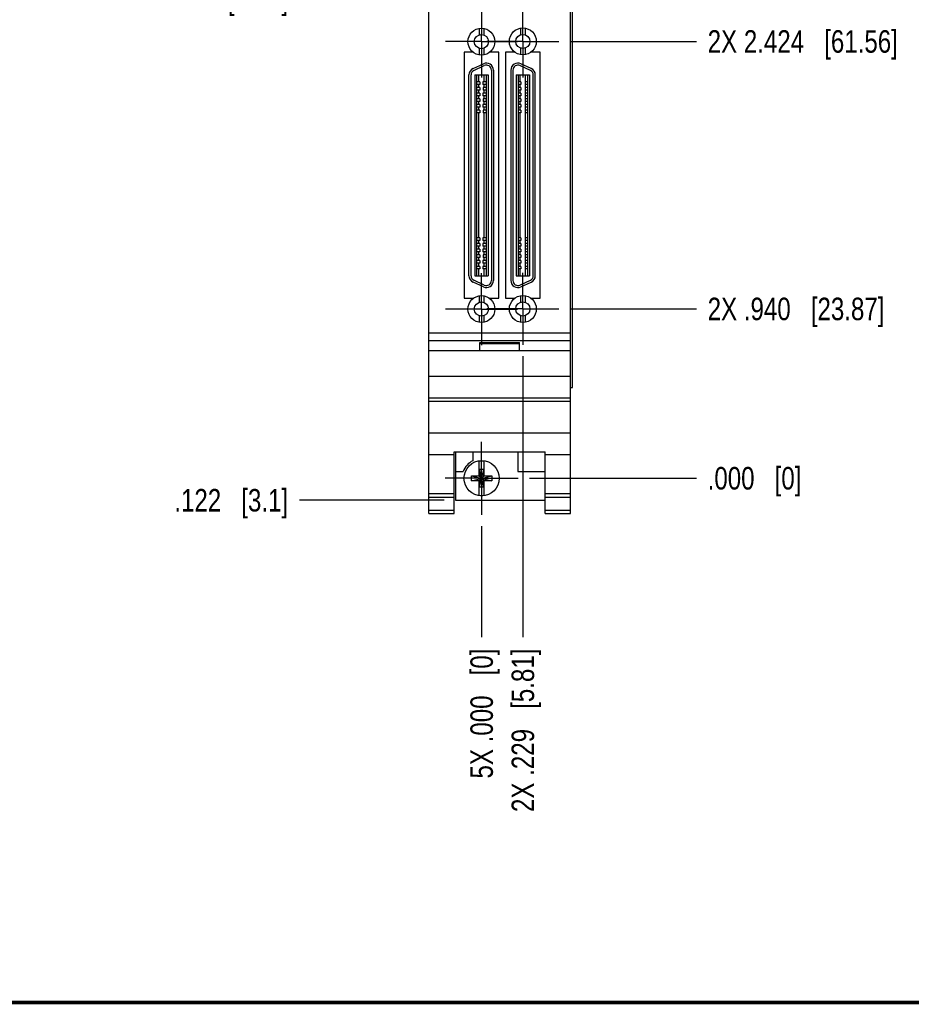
# Model space of a CAD drawing. Header units: inches. Extents: x 0.2 to 16.8, y 0.2 to 10.8.
# Tile 2 of 11: x 6.4 to 11.4, y 0.2 to 5.7. Entities that reach past the tile are written whole.
import ezdxf

# ---------------------------------------------------------------- set-up
doc = ezdxf.new("R2010")
doc.units = ezdxf.units.IN
doc.header["$LTSCALE"] = 0.935
doc.header["$MEASUREMENT"] = 0
doc.linetypes.add('CENTER', pattern=[0.6, 0.375, -0.075, 0.075, -0.075])
doc.layers.get('0').update_dxf_attribs({"linetype": 'CONTINUOUS'})
for name, color, linetype in [('02___PRT_ALL_AXES', 7, 'CONTINUOUS'), ('DEFAULT_1', 7, 'CENTER'), ('DIMENSIONS', 7, 'CONTINUOUS')]:
    doc.layers.add(name, color=color, linetype=linetype)
doc.styles.get("Standard").update_dxf_attribs({"font": 'txt', "width": 0.8})
doc.dimstyles.new('DIMSTYLE_1', dxfattribs={"dimtxt": 0.125, "dimasz": 0.18, "dimexe": 0.125, "dimexo": 0.0625, "dimgap": 0.03125, "dimtad": 0, "dimtih": 1, "dimtoh": 1, "dimdec": 3, "dimzin": 4, "dimdsep": 46, "dimtxsty": 'STANDARD', "dimblk": '_FILLED', "dimblk1": '_FILLED', "dimblk2": '_FILLED', "dimcen": 0.09, "dimadec": 0, "dimazin": 0, "dimtp": 0.001, "dimtm": 0.001, "dimtfac": 1, "dimtdec": 3, "dimtofl": 0, "dimtmove": 0, "dimatfit": 3, "dimldrblk": '_FILLED', "dimfxl": 1, "dimtolj": 1, "dimtzin": 4, "dimarcsym": 0})

# ---------------------------------------------------------------- blocks, each defined once
blk = doc.blocks.new('*D0')
at = {"layer": 'DIMENSIONS', "color": 2, "linetype": 'CONTINUOUS'}
blk.add_line((9.4643, 4.1071), (10.1654, 4.1071), dxfattribs=at)
at = {"layer": 'DIMENSIONS', "color": 2, "linetype": 'CONTINUOUS', "insert": (10.2279, 4.1696), "char_height": 0.125, "width": 1.525, "attachment_point": 1, "line_spacing_factor": 0.9}
blk.add_mtext('2X .940{\\Ftxt.shx;\\W1.000000;\\H0.125000; }[23.87]', dxfattribs=at)
blk = doc.blocks.new('_FILLED')
at = {"color": 0, "linetype": 'BYBLOCK'}
blk.add_solid([(0, 0), (-1, 0.174), (-1, -0.174)], dxfattribs=at)
blk = doc.blocks.new('*D1')
at = {"layer": 'DIMENSIONS', "color": 2, "linetype": 'CONTINUOUS'}
blk.add_line((9.2388, 3.1675), (10.1654, 3.1675), dxfattribs=at)
at = {"layer": 'DIMENSIONS', "color": 2, "linetype": 'CONTINUOUS', "insert": (10.2279, 3.23), "char_height": 0.125, "width": 0.825, "attachment_point": 1, "line_spacing_factor": 0.9}
blk.add_mtext('.000{\\Ftxt.shx;\\W1.000000;\\H0.125000; }[0]', dxfattribs=at)
blk = doc.blocks.new('*D2')
at = {"layer": 'DIMENSIONS', "color": 2, "linetype": 'CONTINUOUS'}
blk.add_line((9.4643, 5.5913), (10.1654, 5.5913), dxfattribs=at)
at = {"layer": 'DIMENSIONS', "color": 2, "linetype": 'CONTINUOUS', "insert": (10.2279, 5.6538), "char_height": 0.125, "width": 1.625, "attachment_point": 1, "line_spacing_factor": 0.9}
blk.add_mtext('2X 2.424{\\Ftxt.shx;\\W1.000000;\\H0.125000; }[61.56]', dxfattribs=at)
blk = doc.blocks.new('*D3')
at = {"layer": 'DIMENSIONS', "color": 2, "linetype": 'CONTINUOUS'}
blk.add_line((8.9096, 5.8327), (7.9617, 5.8327), dxfattribs=at)
at = {"layer": 'DIMENSIONS', "color": 2, "linetype": 'CONTINUOUS', "insert": (7.8992, 5.8952), "char_height": 0.125, "width": 1.225, "attachment_point": 3, "line_spacing_factor": 0.9}
blk.add_mtext('2.665{\\Ftxt.shx;\\W1.000000;\\H0.125000; }[67.7]', dxfattribs=at)
blk = doc.blocks.new('*D4')
at = {"layer": 'DIMENSIONS', "color": 2, "linetype": 'CONTINUOUS'}
blk.add_line((8.9096, 7.317), (7.9617, 7.317), dxfattribs=at)
at = {"layer": 'DIMENSIONS', "color": 2, "linetype": 'CONTINUOUS', "insert": (7.8992, 7.3795), "char_height": 0.125, "width": 1.325, "attachment_point": 3, "line_spacing_factor": 0.9}
blk.add_mtext('4.150{\\Ftxt.shx;\\W1.000000;\\H0.125000; }[105.4]', dxfattribs=at)
blk = doc.blocks.new('*D5')
at = {"layer": 'DIMENSIONS', "color": 2, "linetype": 'CONTINUOUS'}
blk.add_line((9.5298, 8.1104), (10.1654, 8.1104), dxfattribs=at)
at = {"layer": 'DIMENSIONS', "color": 2, "linetype": 'CONTINUOUS', "insert": (10.2279, 8.1729), "char_height": 0.125, "width": 1.425, "attachment_point": 1, "line_spacing_factor": 0.9}
blk.add_mtext('4.943{\\Ftxt.shx;\\W1.000000;\\H0.125000; }[125.55]', dxfattribs=at)
blk = doc.blocks.new('*D6')
at = {"layer": 'DIMENSIONS', "color": 2, "linetype": 'CONTINUOUS'}
blk.add_line((8.7648, 3.0455), (7.9617, 3.0455), dxfattribs=at)
at = {"layer": 'DIMENSIONS', "color": 2, "linetype": 'CONTINUOUS', "insert": (7.8992, 3.108), "char_height": 0.125, "width": 1.025, "attachment_point": 3, "line_spacing_factor": 0.9}
blk.add_mtext('.122{\\Ftxt.shx;\\W1.000000;\\H0.125000; }[3.1]', dxfattribs=at)
blk = doc.blocks.new('*D7')
at = {"layer": 'DIMENSIONS', "color": 2, "linetype": 'CONTINUOUS'}
blk.add_line((9.202, 3.8448), (9.202, 2.285), dxfattribs=at)
at = {"layer": 'DIMENSIONS', "color": 2, "linetype": 'CONTINUOUS', "insert": (9.1395, 2.2225), "char_height": 0.125, "width": 1.425, "attachment_point": 3, "rotation": 90, "line_spacing_factor": 0.9}
blk.add_mtext('2X .229{\\Ftxt.shx;\\W1.000000;\\H0.125000; }[5.81]', dxfattribs=at)
blk = doc.blocks.new('*D8')
at = {"layer": 'DIMENSIONS', "color": 2, "linetype": 'CONTINUOUS'}
blk.add_line((8.9733, 2.902), (8.9733, 2.285), dxfattribs=at)
at = {"layer": 'DIMENSIONS', "color": 2, "linetype": 'CONTINUOUS', "insert": (8.9108, 2.2225), "char_height": 0.125, "width": 1.125, "attachment_point": 3, "rotation": 90, "line_spacing_factor": 0.9}
blk.add_mtext('5X .000{\\Ftxt.shx;\\W1.000000;\\H0.125000; }[0]', dxfattribs=at)

msp = doc.modelspace()

# ---------------------------------------------------------------- linework, layer by layer
at = {"color": 7, "linetype": 'CONTINUOUS'}
for p, q in [((8.6793, 2.9725), (8.6793, 8.1104)), ((9.4673, 2.9725), (9.4673, 8.1104)), ((9.478, 3.6704), (9.478, 7.6704)), ((8.9593, 5.6642), (8.9593, 5.6277)), ((8.9849, 5.6642), (8.9849, 5.6277)), ((9.1892, 5.665), (9.1892, 5.6285)), ((9.2148, 5.665), (9.2148, 5.6285)), ((8.8763, 5.5322), (8.8763, 4.1662)), ((8.9253, 5.5322), (8.8763, 5.5322)), ((8.9593, 5.5532), (8.9593, 5.5168)), ((8.9849, 5.5532), (8.9849, 5.5168)), ((9.0683, 5.5322), (9.0193, 5.5322)), ((9.0683, 4.1662), (9.0683, 5.5322)), ((9.155, 5.5322), (9.105, 5.5322)), ((9.105, 5.5322), (9.105, 4.1662)), ((9.155, 5.5333), (9.155, 5.5322)), ((9.1892, 5.554), (9.1892, 5.5176)), ((9.2148, 5.554), (9.2148, 5.5176)), ((9.249, 5.5322), (9.249, 5.5333)), ((9.299, 5.5322), (9.249, 5.5322)), ((9.299, 4.1662), (9.299, 5.5322)), ((8.9255, 5.4409), (8.983, 5.4677)), ((9.2486, 5.4409), (9.1911, 5.4677)), ((8.9305, 5.4302), (8.988, 5.457)), ((9.0272, 5.432), (9.0272, 4.2647)), ((9.039, 5.432), (9.039, 4.2647)), ((9.1351, 5.432), (9.1351, 4.2647)), ((9.1469, 5.432), (9.1469, 4.2647)), ((9.2436, 5.4302), (9.1861, 5.457)), ((8.9028, 4.2915), (8.9028, 5.4052)), ((8.9146, 4.2915), (8.9146, 5.4052)), ((8.9347, 5.4054), (8.9347, 4.2913)), ((8.9347, 5.4054), (9.0095, 5.4054)), ((8.9455, 5.4054), (8.9455, 4.2913)), ((8.9631, 5.3671), (8.9455, 5.3671)), ((8.9573, 5.3671), (8.9573, 5.4054)), ((8.9631, 5.3671), (8.9631, 5.3533)), ((8.9987, 5.3671), (8.9808, 5.3671)), ((8.9808, 5.3671), (8.9808, 5.3533)), ((8.9868, 5.3671), (8.9868, 5.4054)), ((8.9987, 5.4054), (8.9987, 4.2913)), ((9.0095, 5.4054), (9.0095, 4.2913)), ((9.1646, 5.4054), (9.2394, 5.4054)), ((9.1646, 5.4054), (9.1646, 4.2913)), ((9.1754, 5.4054), (9.1754, 4.2913)), ((9.19, 5.3671), (9.1754, 5.3671)), ((9.1872, 5.3671), (9.1872, 5.4054)), ((9.19, 5.3671), (9.19, 5.3533)), ((9.2286, 5.3671), (9.2156, 5.3671)), ((9.2156, 5.3671), (9.2156, 5.3533)), ((9.2168, 5.3671), (9.2168, 5.4054)), ((9.2286, 5.4054), (9.2286, 4.2913)), ((9.2394, 5.4054), (9.2394, 4.2913)), ((9.2595, 4.2915), (9.2595, 5.4052)), ((9.2713, 4.2915), (9.2713, 5.4052)), ((8.9631, 5.3533), (8.9455, 5.3533)), ((8.9632, 5.3356), (8.9455, 5.3356)), ((8.9632, 5.3218), (8.9455, 5.3218)), ((8.9631, 5.3041), (8.9455, 5.3041)), ((8.9573, 5.3356), (8.9573, 5.3533)), ((8.9573, 5.3041), (8.9573, 5.3218)), ((8.9631, 5.3041), (8.9631, 5.2903)), ((8.9632, 5.3356), (8.9632, 5.3218)), ((8.9987, 5.3533), (8.9808, 5.3533)), ((8.9987, 5.3041), (8.9808, 5.3041)), ((8.9808, 5.3041), (8.9808, 5.2903)), ((8.9987, 5.3356), (8.9809, 5.3356)), ((8.9809, 5.3356), (8.9809, 5.3218)), ((8.9987, 5.3218), (8.9809, 5.3218)), ((8.9868, 5.3356), (8.9868, 5.3533)), ((8.9868, 5.3041), (8.9868, 5.3218)), ((9.19, 5.3533), (9.1754, 5.3533)), ((9.19, 5.3356), (9.1754, 5.3356)), ((9.19, 5.3218), (9.1754, 5.3218)), ((9.19, 5.3041), (9.1754, 5.3041)), ((9.1872, 5.3356), (9.1872, 5.3533)), ((9.1872, 5.3041), (9.1872, 5.3218)), ((9.19, 5.3356), (9.19, 5.3218)), ((9.19, 5.3041), (9.19, 5.2903)), ((9.2286, 5.3533), (9.2156, 5.3533)), ((9.2286, 5.3356), (9.2156, 5.3356)), ((9.2156, 5.3356), (9.2156, 5.3218)), ((9.2286, 5.3218), (9.2156, 5.3218)), ((9.2286, 5.3041), (9.2156, 5.3041)), ((9.2156, 5.3041), (9.2156, 5.2903)), ((9.2168, 5.3356), (9.2168, 5.3533)), ((9.2168, 5.3041), (9.2168, 5.3218)), ((8.9631, 5.2903), (8.9455, 5.2903)), ((8.9632, 5.2726), (8.9455, 5.2726)), ((8.9632, 5.2588), (8.9455, 5.2588)), ((8.9573, 5.2726), (8.9573, 5.2903)), ((8.9573, 5.2411), (8.9573, 5.2588)), ((8.9632, 5.2726), (8.9632, 5.2588)), ((8.9987, 5.2903), (8.9808, 5.2903)), ((8.9987, 5.2726), (8.9809, 5.2726)), ((8.9809, 5.2726), (8.9809, 5.2588)), ((8.9987, 5.2588), (8.9809, 5.2588)), ((8.9868, 5.2726), (8.9868, 5.2903)), ((8.9868, 5.2411), (8.9868, 5.2588)), ((9.19, 5.2903), (9.1754, 5.2903)), ((9.19, 5.2726), (9.1754, 5.2726)), ((9.19, 5.2588), (9.1754, 5.2588)), ((9.1872, 5.2726), (9.1872, 5.2903)), ((9.1872, 5.2411), (9.1872, 5.2588)), ((9.19, 5.2726), (9.19, 5.2588)), ((9.2286, 5.2903), (9.2156, 5.2903)), ((9.2286, 5.2726), (9.2156, 5.2726)), ((9.2156, 5.2726), (9.2156, 5.2588)), ((9.2286, 5.2588), (9.2156, 5.2588)), ((9.2168, 5.2726), (9.2168, 5.2903)), ((9.2168, 5.2411), (9.2168, 5.2588)), ((8.9631, 5.2411), (8.9455, 5.2411)), ((8.9631, 5.2273), (8.9455, 5.2273)), ((8.9632, 5.2096), (8.9455, 5.2096)), ((8.9632, 5.1958), (8.9455, 5.1958)), ((8.9573, 5.2096), (8.9573, 5.2273)), ((8.9573, 4.5009), (8.9573, 5.1958)), ((8.9631, 5.2411), (8.9631, 5.2273)), ((8.9632, 5.2096), (8.9632, 5.1958)), ((8.9987, 5.2411), (8.9808, 5.2411)), ((8.9808, 5.2411), (8.9808, 5.2273)), ((8.9987, 5.2273), (8.9808, 5.2273)), ((8.9987, 5.2096), (8.9809, 5.2096)), ((8.9809, 5.2096), (8.9809, 5.1958)), ((8.9987, 5.1958), (8.9809, 5.1958)), ((8.9868, 5.2096), (8.9868, 5.2273)), ((8.9868, 4.5009), (8.9868, 5.1958)), ((9.19, 5.2411), (9.1754, 5.2411)), ((9.19, 5.2273), (9.1754, 5.2273)), ((9.19, 5.2096), (9.1754, 5.2096)), ((9.19, 5.1958), (9.1754, 5.1958)), ((9.1872, 5.2096), (9.1872, 5.2273)), ((9.1872, 4.5009), (9.1872, 5.1958)), ((9.19, 5.2411), (9.19, 5.2273)), ((9.19, 5.2096), (9.19, 5.1958)), ((9.2286, 5.2411), (9.2156, 5.2411)), ((9.2156, 5.2411), (9.2156, 5.2273)), ((9.2286, 5.2273), (9.2156, 5.2273)), ((9.2286, 5.2096), (9.2156, 5.2096)), ((9.2156, 5.2096), (9.2156, 5.1958)), ((9.2286, 5.1958), (9.2156, 5.1958)), ((9.2168, 5.2096), (9.2168, 5.2273)), ((9.2168, 4.5009), (9.2168, 5.1958)), ((8.9631, 4.5009), (8.9455, 4.5009)), ((8.9631, 4.4871), (8.9455, 4.4871)), ((8.9573, 4.4694), (8.9573, 4.4871)), ((8.9631, 4.5009), (8.9631, 4.4871)), ((8.9987, 4.5009), (8.9808, 4.5009)), ((8.9808, 4.5009), (8.9808, 4.4871)), ((8.9987, 4.4871), (8.9808, 4.4871)), ((8.9868, 4.4694), (8.9868, 4.4871)), ((9.19, 4.5009), (9.1754, 4.5009)), ((9.19, 4.4871), (9.1754, 4.4871)), ((9.1872, 4.4694), (9.1872, 4.4871)), ((9.19, 4.5009), (9.19, 4.4871)), ((9.2286, 4.5009), (9.2156, 4.5009)), ((9.2156, 4.5009), (9.2156, 4.4871)), ((9.2286, 4.4871), (9.2156, 4.4871)), ((9.2168, 4.4694), (9.2168, 4.4871)), ((8.9631, 4.4694), (8.9455, 4.4694)), ((8.9631, 4.4556), (8.9455, 4.4556)), ((8.9631, 4.4379), (8.9455, 4.4379)), ((8.9573, 4.4379), (8.9573, 4.4556)), ((8.9631, 4.4694), (8.9631, 4.4556)), ((8.9631, 4.4379), (8.9631, 4.4241)), ((8.9987, 4.4694), (8.9808, 4.4694)), ((8.9808, 4.4694), (8.9808, 4.4556)), ((8.9987, 4.4556), (8.9808, 4.4556)), ((8.9987, 4.4379), (8.9808, 4.4379)), ((8.9808, 4.4379), (8.9808, 4.4241)), ((8.9868, 4.4379), (8.9868, 4.4556)), ((9.19, 4.4694), (9.1754, 4.4694)), ((9.19, 4.4556), (9.1754, 4.4556)), ((9.19, 4.4379), (9.1754, 4.4379)), ((9.1872, 4.4379), (9.1872, 4.4556)), ((9.19, 4.4694), (9.19, 4.4556)), ((9.19, 4.4379), (9.19, 4.4241)), ((9.2286, 4.4694), (9.2156, 4.4694)), ((9.2156, 4.4694), (9.2156, 4.4556)), ((9.2286, 4.4556), (9.2156, 4.4556)), ((9.2286, 4.4379), (9.2156, 4.4379)), ((9.2156, 4.4379), (9.2156, 4.4241)), ((9.2168, 4.4379), (9.2168, 4.4556)), ((8.9631, 4.4241), (8.9455, 4.4241)), ((8.9633, 4.4064), (8.9455, 4.4064)), ((8.9633, 4.3926), (8.9455, 4.3926)), ((8.9631, 4.3749), (8.9455, 4.3749)), ((8.9573, 4.4064), (8.9573, 4.4241)), ((8.9573, 4.3749), (8.9573, 4.3926)), ((8.9631, 4.3749), (8.9631, 4.3611)), ((8.9633, 4.4064), (8.9633, 4.3926)), ((8.9987, 4.4241), (8.9808, 4.4241)), ((8.9987, 4.3749), (8.9808, 4.3749)), ((8.9808, 4.3749), (8.9808, 4.3611)), ((8.9987, 4.4064), (8.981, 4.4064)), ((8.981, 4.4064), (8.981, 4.3926)), ((8.9987, 4.3926), (8.981, 4.3926)), ((8.9868, 4.4064), (8.9868, 4.4241)), ((8.9868, 4.3749), (8.9868, 4.3926)), ((9.19, 4.4241), (9.1754, 4.4241)), ((9.19, 4.4064), (9.1754, 4.4064)), ((9.19, 4.3926), (9.1754, 4.3926)), ((9.19, 4.3749), (9.1754, 4.3749)), ((9.1872, 4.4064), (9.1872, 4.4241)), ((9.1872, 4.3749), (9.1872, 4.3926)), ((9.19, 4.4064), (9.19, 4.3926)), ((9.19, 4.3749), (9.19, 4.3611)), ((9.2286, 4.4241), (9.2156, 4.4241)), ((9.2286, 4.4064), (9.2156, 4.4064)), ((9.2156, 4.4064), (9.2156, 4.3926)), ((9.2286, 4.3926), (9.2156, 4.3926)), ((9.2286, 4.3749), (9.2156, 4.3749)), ((9.2156, 4.3749), (9.2156, 4.3611)), ((9.2168, 4.4064), (9.2168, 4.4241)), ((9.2168, 4.3749), (9.2168, 4.3926)), ((8.9631, 4.3611), (8.9455, 4.3611)), ((8.9631, 4.3434), (8.9455, 4.3434)), ((8.9631, 4.3297), (8.9455, 4.3297)), ((8.9573, 4.3434), (8.9573, 4.3611)), ((8.9573, 4.2913), (8.9573, 4.3297)), ((8.9631, 4.3434), (8.9631, 4.3297)), ((8.9987, 4.3611), (8.9808, 4.3611)), ((8.9987, 4.3434), (8.9808, 4.3434)), ((8.9808, 4.3434), (8.9808, 4.3297)), ((8.9987, 4.3297), (8.9808, 4.3297)), ((8.9868, 4.3434), (8.9868, 4.3611)), ((8.9868, 4.2913), (8.9868, 4.3297)), ((9.19, 4.3611), (9.1754, 4.3611)), ((9.19, 4.3434), (9.1754, 4.3434)), ((9.19, 4.3297), (9.1754, 4.3297)), ((9.1872, 4.3434), (9.1872, 4.3611)), ((9.1872, 4.2913), (9.1872, 4.3297)), ((9.19, 4.3434), (9.19, 4.3297)), ((9.2286, 4.3611), (9.2156, 4.3611)), ((9.2286, 4.3434), (9.2156, 4.3434)), ((9.2156, 4.3434), (9.2156, 4.3297)), ((9.2286, 4.3297), (9.2156, 4.3297)), ((9.2168, 4.3434), (9.2168, 4.3611)), ((9.2168, 4.2913), (9.2168, 4.3297)), ((8.988, 4.2397), (8.9305, 4.2665)), ((8.9347, 4.2913), (9.0095, 4.2913)), ((9.1646, 4.2913), (9.2394, 4.2913)), ((9.1861, 4.2397), (9.2436, 4.2665)), ((8.983, 4.229), (8.9255, 4.2558)), ((9.1911, 4.229), (9.2486, 4.2558)), ((8.8763, 4.1662), (8.9253, 4.1662)), ((8.9253, 4.1662), (8.9253, 4.1644)), ((8.9593, 4.1799), (8.9593, 4.1435)), ((8.9849, 4.1799), (8.9849, 4.1435)), ((9.0193, 4.1662), (9.0683, 4.1662)), ((9.0193, 4.164), (9.0193, 4.1662)), ((9.105, 4.1662), (9.155, 4.1662)), ((9.155, 4.1662), (9.155, 4.165)), ((9.1892, 4.1808), (9.1892, 4.1443)), ((9.2148, 4.1808), (9.2148, 4.1443)), ((9.249, 4.1662), (9.299, 4.1662)), ((9.249, 4.165), (9.249, 4.1662)), ((8.9593, 4.069), (8.9593, 4.0325)), ((8.9849, 4.069), (8.9849, 4.0325)), ((9.1892, 4.0698), (9.1892, 4.0334)), ((9.2148, 4.0698), (9.2148, 4.0334)), ((8.6793, 3.9745), (9.4673, 3.9745)), ((8.6793, 3.9315), (9.4673, 3.9315)), ((8.9633, 3.9215), (9.1833, 3.9215)), ((8.9633, 3.8745), (8.9633, 3.9215)), ((8.9633, 3.9145), (9.1833, 3.9145)), ((9.1833, 3.8745), (9.1833, 3.9215)), ((9.4673, 3.8745), (8.6793, 3.8745)), ((8.6793, 3.7345), (9.4673, 3.7345)), ((9.4676, 3.6704), (9.478, 3.6704)), ((8.6793, 3.6145), (9.4673, 3.6145)), ((8.6793, 3.5949), (9.4673, 3.5949)), ((8.6793, 3.4192), (9.4673, 3.4192)), ((8.6793, 3.2995), (8.8213, 3.2995)), ((8.8213, 3.3147), (9.3253, 3.3147)), ((8.8213, 2.9725), (8.8213, 3.3147)), ((8.8273, 3.3147), (8.8273, 3.0455)), ((8.9243, 3.3147), (8.9243, 3.2648)), ((9.1743, 3.3147), (9.1743, 3.2055)), ((9.3253, 2.9725), (9.3253, 3.3147)), ((9.3253, 3.2995), (9.4673, 3.2995)), ((8.9595, 3.1792), (8.9595, 3.2621)), ((8.9871, 3.1792), (8.9871, 3.2621)), ((8.8273, 3.2055), (8.8711, 3.2055)), ((8.9162, 3.1537), (9.0304, 3.1812)), ((8.9162, 3.1812), (8.9595, 3.1812)), ((8.9162, 3.1812), (9.0304, 3.1537)), ((8.9162, 3.1537), (8.9162, 3.1812)), ((8.9595, 3.1792), (8.9616, 3.1792)), ((8.985, 3.216), (8.9616, 3.216)), ((8.985, 3.1189), (8.9616, 3.216)), ((8.9616, 3.216), (8.9616, 3.1792)), ((8.9616, 3.1189), (8.985, 3.216)), ((8.9616, 3.1792), (8.985, 3.1557)), ((8.9616, 3.1557), (8.985, 3.1792)), ((8.985, 3.1792), (8.985, 3.216)), ((8.9871, 3.1792), (8.985, 3.1792)), ((8.9871, 3.1812), (9.0304, 3.1812)), ((9.0304, 3.1812), (9.0304, 3.1537)), ((9.1743, 3.2055), (9.3253, 3.2055)), ((8.9595, 3.1537), (8.9162, 3.1537)), ((8.9595, 3.1557), (8.9616, 3.1557)), ((8.9595, 3.0728), (8.9595, 3.1557)), ((8.9616, 3.1557), (8.9616, 3.1189)), ((8.985, 3.1189), (8.9616, 3.1189)), ((8.9871, 3.1557), (8.985, 3.1557)), ((8.985, 3.1189), (8.985, 3.1557)), ((8.9871, 3.0728), (8.9871, 3.1557)), ((9.0304, 3.1537), (8.9871, 3.1537)), ((8.6793, 3.0825), (8.8213, 3.0825)), ((8.6793, 3.0632), (8.8213, 3.0632)), ((9.3253, 3.0825), (9.4673, 3.0825)), ((9.3253, 3.0632), (9.4673, 3.0632)), ((8.8273, 3.0455), (9.3253, 3.0455)), ((8.6793, 2.9904), (8.8213, 2.9904)), ((8.6793, 2.9725), (8.8213, 2.9725)), ((9.3253, 2.9904), (9.4673, 2.9904)), ((9.3253, 2.9725), (9.4673, 2.9725))]:
    msp.add_line(p, q, dxfattribs=at)
at = {"color": 7, "linetype": 'CONTINUOUS', "const_width": 0.02}
msp.add_lwpolyline([(0.25, 0.2586), (16.75, 0.2586)], dxfattribs=at)
at = {"color": 7, "linetype": 'CONTINUOUS'}
for centre, radius in [((8.9721, 5.5905), 0.0748), ((8.9721, 5.5905), 0.0394), ((9.202, 5.5913), 0.0748), ((9.202, 5.5913), 0.0394), ((8.9721, 4.1062), 0.0748), ((9.202, 4.1071), 0.0748), ((8.9721, 4.1062), 0.0394), ((9.202, 4.1071), 0.0394), ((8.9733, 3.1675), 0.098)]:
    msp.add_circle(centre, radius, dxfattribs=at)
for centre, radius, start, end in [((8.9996, 5.432), 0.0394, 0, 115), ((9.1744, 5.432), 0.0394, 65, 180), ((8.9422, 5.4052), 0.0394, 115, 180), ((8.9422, 5.4052), 0.0276, 115, 180), ((8.9996, 5.432), 0.0276, 0, 115), ((9.1744, 5.432), 0.0276, 65, 180), ((9.2319, 5.4052), 0.0276, 0, 65), ((9.2319, 5.4052), 0.0394, 0, 65), ((8.9422, 4.2915), 0.0394, 180, 245), ((8.9422, 4.2915), 0.0276, 180, 245), ((8.9996, 4.2647), 0.0394, 245, 360), ((8.9996, 4.2647), 0.0276, 245, 360), ((9.1744, 4.2647), 0.0394, 180, 295), ((9.1744, 4.2647), 0.0276, 180, 295), ((9.2319, 4.2915), 0.0276, 295, 360), ((9.2319, 4.2915), 0.0394, 295, 360), ((8.9733, 3.1675), 0.109, 116.7143, 159.5968), ((8.9733, 3.1675), 0.0956, 81.7166, 98.2834), ((8.9733, 3.1675), 0.0956, 261.7166, 278.2834)]:
    msp.add_arc(centre, radius, start, end, dxfattribs=at)
at = {"layer": '02___PRT_ALL_AXES', "color": 7, "linetype": 'CENTER'}
for q in [(8.9733, 3.3705), (8.7703, 3.1675), (9.1763, 3.1675), (8.9733, 2.9645)]:
    msp.add_line((8.9733, 3.1675), q, dxfattribs=at)
at = {"layer": 'DEFAULT_1', "color": 7, "linetype": 'CENTER'}
for p, q in [((8.9721, 5.8327), (8.9721, 5.6329)), ((9.202, 5.5913), (9.202, 5.7911)), ((8.9721, 5.5905), (8.9721, 5.6329)), ((8.9721, 5.5905), (8.7723, 5.5905)), ((8.9721, 5.5905), (8.9721, 5.3907)), ((8.9721, 5.5905), (9.1719, 5.5905)), ((9.202, 5.5913), (9.0022, 5.5913)), ((9.202, 5.5913), (9.202, 5.3915)), ((9.202, 5.5913), (9.4018, 5.5913)), ((8.9721, 4.1062), (8.9721, 4.306)), ((9.202, 4.1071), (9.202, 4.3069)), ((8.9721, 4.1062), (8.7723, 4.1062)), ((8.9721, 4.1062), (9.1719, 4.1062)), ((8.9721, 4.1062), (8.9721, 3.9064)), ((9.202, 4.1071), (9.0022, 4.1071)), ((9.202, 4.1071), (9.4018, 4.1071)), ((9.202, 4.1071), (9.202, 3.9073))]:
    msp.add_line(p, q, dxfattribs=at)

# ---------------------------------------------------------------- dimensions: what is measured, and where the dimension line sits
at = {"layer": 'DIMENSIONS', "color": 2, "linetype": 'CONTINUOUS'}
for feature_location, offset, origin, picture, middle in [((9.5298, 8.1104), (0.6357, 0), (9.4553, 3.1675), '*D5', (10.9404, 8.1104)), ((8.90958, 7.31698), (-0.94784, 0), (9.17188, 3.16745), '*D4', (7.23674, 7.31698)), ((8.9096, 5.8327), (-0.9478, 0), (9.1719, 3.1675), '*D3', (7.2867, 5.8327)), ((9.2387865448, 3.1674533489), (0.9266616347, 0), (9.1762865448, 3.1674533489), '*D1', (10.6404481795, 3.1674533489)), ((8.7648, 3.0455), (-0.803, 0), (8.8273, 3.1675), '*D6', (7.3867, 3.0455))]:
    dim = msp.add_ordinate_dim(feature_location=feature_location, offset=offset, dtype=0, origin=origin, dimstyle='DIMSTYLE_1', dxfattribs=at)
    dim.commit()
    dim.dimension.update_dxf_attribs({"geometry": picture, "text_midpoint": middle})
for feature_location, offset, dtype, origin, text, picture, middle in [((9.4643, 5.5913), (0.7012, 0), 0, (9.4018, 3.1675), '2X <>', '*D2', (11.0404, 5.5913)), ((9.4643, 4.1071), (0.7012, 0), 0, (9.1763, 3.1675), '2X <>', '*D0', (10.9904, 4.1071)), ((9.202, 3.8448), (0, -1.5598), 1, (8.9733, 2.9645), '2X <>', '*D7', (9.202, 1.51)), ((8.9732865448, 2.9019533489), (0, -0.617), 1, (8.9732865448, 2.9644533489), '5X <>', '*D8', (8.9732865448, 1.6599533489))]:
    dim = msp.add_ordinate_dim(feature_location=feature_location, offset=offset, dtype=dtype, origin=origin, text=text, dimstyle='DIMSTYLE_1', dxfattribs=at)
    dim.commit()
    dim.dimension.update_dxf_attribs({"geometry": picture, "text_midpoint": middle})

doc.saveas('drawing.dxf')
